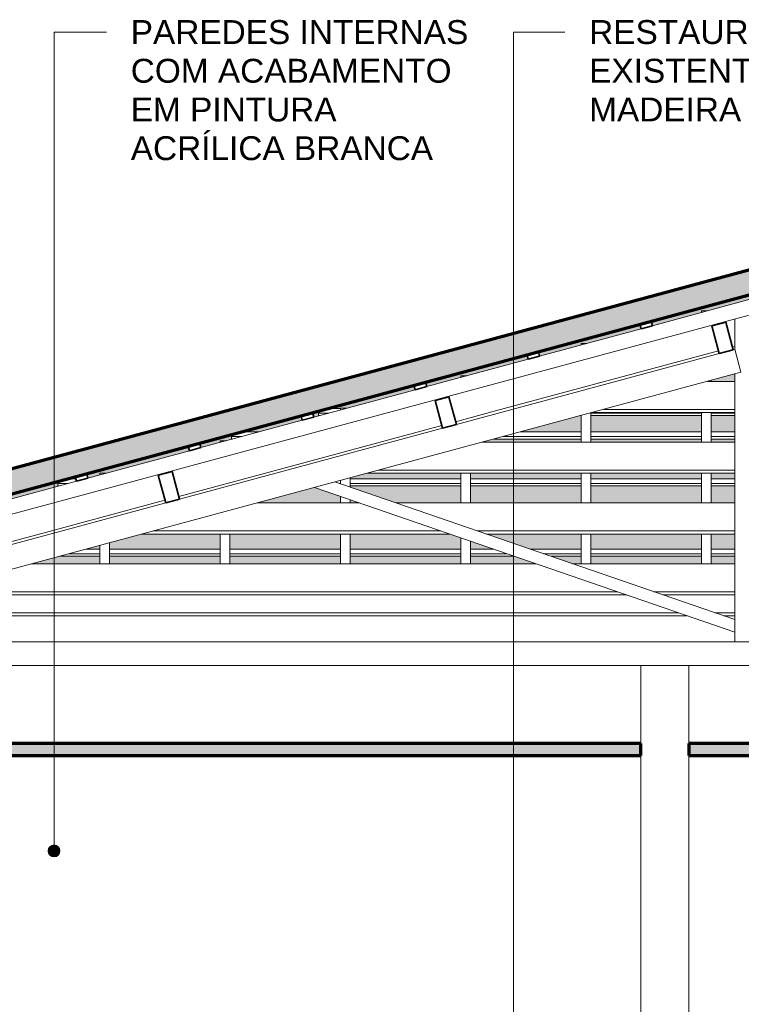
# Model space of a CAD drawing. Header units: millimetres. Extents: x -31894 to 53578, y -2162 to 8674.
# Tile 21 of 31: x 16677 to 19697, y 3630 to 7752. Entities that reach past the tile are written whole.
import ezdxf

# ---------------------------------------------------------------- set-up
doc = ezdxf.new("R2010")
doc.units = ezdxf.units.MM
for name, color, linetype, lineweight in [('A-CLNG', 13, 'Continuous', 25), ('A-CLNG-PATT', 13, 'Continuous', 25), ('A-GENM', 13, 'Continuous', 18), ('A-GLAZ-CWMG', 51, 'Continuous', 18), ('A-ROOF', 132, 'Continuous', 25), ('A-ROOF-PATT', 132, 'Continuous', 25), ('A-WALL', 113, 'Continuous', 18), ('G-ANNO-TEXT', 231, 'Continuous', 9)]:
    doc.layers.add(name, color=color, linetype=linetype, lineweight=lineweight)
doc.styles.add('Arial_3', font='arial.ttf', dxfattribs={"height": 100})

# ---------------------------------------------------------------- blocks, each defined once
blk = doc.blocks.new('Rectangular Mullion - 6x12 cm-3934083-CORTE B - MANTER _ CONSTRUIR')
at = {"layer": 'A-GLAZ-CWMG'}
for p, q in [((-105.4, 5728.7), (322.7, 5728.7)), ((476.3, 5728.7), (1893.8, 5728.7)), ((663.3, 5611.5), (-539.8, 5611.5)), ((1893.8, 5611.5), (816.9, 5611.5)), ((-586.9, 5598.7), (700.2, 5598.7)), ((853.8, 5598.7), (1893.8, 5598.7))]:
    blk.add_line(p, q, dxfattribs=at)
blk = doc.blocks.new('Rectangular Mullion - 6x12 cm-3934084-CORTE B - MANTER _ CONSTRUIR')
at = {"layer": 'A-GLAZ-CWMG'}
for p, q in [((836.9, 5983.2), (1893.8, 5983.2)), ((355.4, 5853.2), (1893.8, 5853.2)), ((1893.8, 5865.9), (402.5, 5865.9))]:
    blk.add_line(p, q, dxfattribs=at)
blk = doc.blocks.new('Rectangular Mullion - 6x12 cm-3934012-CORTE B - MANTER _ CONSTRUIR')
at = {"layer": 'A-GLAZ-CWMG', "lineweight": 35}
for p, q in [((-461, 5860.6), (-519, 5845)), ((-429.8, 5744.8), (-461, 5860.6)), ((-519, 5845), (-487.7, 5729.1)), ((-487.7, 5729.1), (-429.8, 5744.8))]:
    blk.add_line(p, q, dxfattribs=at)
blk = doc.blocks.new('Rectangular Mullion - 2x5 cm-4253628-CORTE B - MANTER _ CONSTRUIR')
at = {"layer": 'A-GLAZ-CWMG'}
for p, q in [((-820.5, 5535.7), (-762.9, 5535.7)), ((-722.9, 5535.7), (-259.4, 5535.7)), ((-219.4, 5535.7), (244.1, 5535.7)), ((284.1, 5535.7), (747.5, 5535.7)), ((787.5, 5535.7), (883.4, 5535.7)), ((1037, 5535.7), (1251, 5535.7)), ((1291, 5535.7), (1754.5, 5535.7)), ((1794.5, 5535.7), (1893.8, 5535.7)), ((-932.2, 5505.5), (-762.9, 5505.5)), ((-762.9, 5516.1), (-892.9, 5516.1)), ((-259.4, 5516.1), (-722.9, 5516.1)), ((-722.9, 5505.5), (-259.4, 5505.5)), ((244.1, 5516.1), (-219.4, 5516.1)), ((-219.4, 5505.5), (244.1, 5505.5)), ((747.5, 5516.1), (284.1, 5516.1)), ((284.1, 5505.5), (747.5, 5505.5)), ((940.2, 5516.1), (787.5, 5516.1)), ((787.5, 5505.5), (970.9, 5505.5)), ((1251, 5516.1), (1093.7, 5516.1)), ((1124.5, 5505.5), (1251, 5505.5)), ((1754.5, 5516.1), (1291, 5516.1)), ((1291, 5505.5), (1754.5, 5505.5)), ((1893.8, 5516.1), (1794.5, 5516.1)), ((1794.5, 5505.5), (1893.8, 5505.5))]:
    blk.add_line(p, q, dxfattribs=at)
blk = doc.blocks.new('Rectangular Mullion - 2x5 cm-4253649-CORTE B - MANTER _ CONSTRUIR')
at = {"layer": 'A-GLAZ-CWMG'}
for p, q in [((-939.3, 5810.6), (-939.3, 5819.5)), ((-900, 5830.1), (-864.1, 5830.1)), ((284.1, 5830.1), (747.5, 5830.1)), ((787.5, 5830.1), (1251, 5830.1)), ((1291, 5830.1), (1754.5, 5830.1)), ((1794.5, 5830.1), (1893.8, 5830.1)), ((-939.3, 5800), (-939.3, 5810.6)), ((-895.7, 5810.6), (-939.3, 5810.6)), ((-939.3, 5800), (-935, 5800)), ((244.1, 5810.6), (238.6, 5810.6)), ((747.5, 5810.6), (284.1, 5810.6)), ((284.1, 5800), (747.5, 5800)), ((1251, 5810.6), (787.5, 5810.6)), ((787.5, 5800), (1251, 5800)), ((1754.5, 5810.6), (1291, 5810.6)), ((1291, 5800), (1754.5, 5800)), ((1893.8, 5810.6), (1794.5, 5810.6)), ((1794.5, 5800), (1893.8, 5800))]:
    blk.add_line(p, q, dxfattribs=at)
blk = doc.blocks.new('Rectangular Mullion - 2x5 cm-4253651-CORTE B - MANTER _ CONSTRUIR')
at = {"layer": 'A-GLAZ-CWMG'}
for p, q in [((-172.9, 6026.4), (-96.3, 6026.4)), ((997.2, 6026.4), (1251, 6026.4)), ((1291, 6026.4), (1754.5, 6026.4)), ((1794.5, 6026.4), (1893.8, 6026.4)), ((-212.2, 6006.9), (-212.2, 6015.8)), ((-212.2, 5996.3), (-212.2, 6006.9)), ((-168.7, 6006.9), (-212.2, 6006.9)), ((-212.2, 5996.3), (-207.9, 5996.3)), ((885.5, 5996.3), (1251, 5996.3)), ((1251, 6006.9), (924.8, 6006.9)), ((1754.5, 6006.9), (1291, 6006.9)), ((1291, 5996.3), (1754.5, 5996.3)), ((1893.8, 6006.9), (1794.5, 6006.9)), ((1794.5, 5996.3), (1893.8, 5996.3))]:
    blk.add_line(p, q, dxfattribs=at)
blk = doc.blocks.new('Rectangular Mullion - 2x5 cm-4253652-CORTE B - MANTER _ CONSTRUIR')
at = {"layer": 'A-GLAZ-CWMG'}
for p, q in [((151.3, 6105), (151.3, 6114)), ((151.3, 6094.4), (151.3, 6105)), ((194.9, 6105), (151.3, 6105)), ((190.6, 6124.6), (244.1, 6124.6)), ((1754.5, 6105), (1291, 6105)), ((1893.8, 6105), (1794.5, 6105)), ((2258, 6105), (2043.8, 6105)), ((2710.3, 6105), (2298, 6105)), ((3839.7, 6124.6), (3889.7, 6124.6)), ((3932.1, 6105), (3885.5, 6105)), ((3932.1, 6114), (3932.1, 6105)), ((3932.1, 6105), (3932.1, 6094.4)), ((151.3, 6094.4), (155.6, 6094.4)), ((1249, 6094.4), (1251, 6094.4)), ((1291, 6094.4), (1754.5, 6094.4)), ((1794.5, 6094.4), (1893.8, 6094.4)), ((2043.8, 6094.4), (2258, 6094.4)), ((2298, 6094.4), (2752.7, 6094.4)), ((3927.9, 6094.4), (3932.1, 6094.4))]:
    blk.add_line(p, q, dxfattribs=at)
blk = doc.blocks.new('Rectangular Mullion - 2x5 cm-3925777-CORTE B - MANTER _ CONSTRUIR')
at = {"layer": 'A-GLAZ-CWMG', "lineweight": 35}
for p, q in [((-818.3, 5852.2), (-866.5, 5839.2)), ((-866.5, 5839.2), (-861.3, 5819.9)), ((-861.3, 5819.9), (-813.1, 5832.9)), ((-813.1, 5832.9), (-818.3, 5852.2))]:
    blk.add_line(p, q, dxfattribs=at)
blk = doc.blocks.new('Rectangular Mullion - 2x5 cm-4253658-CORTE B - MANTER _ CONSTRUIR')
at = {"layer": 'A-GLAZ-CWMG', "lineweight": 35}
for p, q in [((-345.7, 5979.8), (-394, 5966.8)), ((-340.5, 5960.5), (-345.7, 5979.8)), ((-394, 5966.8), (-388.7, 5947.5)), ((-388.7, 5947.5), (-340.5, 5960.5))]:
    blk.add_line(p, q, dxfattribs=at)
blk = doc.blocks.new('Rectangular Mullion - 2x5 cm-3925782-CORTE B - MANTER _ CONSTRUIR')
at = {"layer": 'A-GLAZ-CWMG', "lineweight": 35}
for p, q in [((126.9, 6107.4), (78.6, 6094.4)), ((132.1, 6088.1), (126.9, 6107.4)), ((78.6, 6094.4), (83.8, 6075.1)), ((83.8, 6075.1), (132.1, 6088.1))]:
    blk.add_line(p, q, dxfattribs=at)
blk = doc.blocks.new('Rectangular Mullion - 2x5 cm-4253659-CORTE B - MANTER _ CONSTRUIR')
at = {"layer": 'A-GLAZ-CWMG', "lineweight": 35}
for p, q in [((599.5, 6235), (551.2, 6222)), ((604.7, 6215.7), (599.5, 6235)), ((551.2, 6222), (556.4, 6202.7)), ((556.4, 6202.7), (604.7, 6215.7))]:
    blk.add_line(p, q, dxfattribs=at)
blk = doc.blocks.new('Rectangular Mullion - 2x5 cm-3925787-CORTE B - MANTER _ CONSTRUIR')
at = {"layer": 'A-GLAZ-CWMG', "lineweight": 35}
for p, q in [((1072.1, 6362.6), (1023.8, 6349.6)), ((1023.8, 6349.6), (1029, 6330.3)), ((1077.3, 6343.3), (1072.1, 6362.6)), ((1029, 6330.3), (1077.3, 6343.3))]:
    blk.add_line(p, q, dxfattribs=at)
blk = doc.blocks.new('Rectangular Mullion - 2x5 cm-4253660-CORTE B - MANTER _ CONSTRUIR')
at = {"layer": 'A-GLAZ-CWMG', "lineweight": 35}
for p, q in [((1544.7, 6490.2), (1496.4, 6477.2)), ((1496.4, 6477.2), (1501.6, 6457.8)), ((1549.9, 6470.9), (1544.7, 6490.2)), ((1501.6, 6457.8), (1549.9, 6470.9))]:
    blk.add_line(p, q, dxfattribs=at)
blk = doc.blocks.new('Rectangular Mullion - 6x12 cm-3934085-CORTE B - MANTER _ CONSTRUIR')
at = {"layer": 'A-GLAZ-CWMG'}
for p, q in [((1779.2, 6237.6), (1893.8, 6237.6)), ((2043.8, 6237.6), (2180.1, 6237.6)), ((1297.7, 6107.6), (1893.8, 6107.6)), ((1893.8, 6120.3), (1344.8, 6120.3)), ((2649.2, 6120.3), (2043.8, 6120.3)), ((2043.8, 6107.6), (2700.1, 6107.6))]:
    blk.add_line(p, q, dxfattribs=at)
blk = doc.blocks.new('Rectangular Mullion - 6x12 cm-3934014-CORTE B - MANTER _ CONSTRUIR')
at = {"layer": 'A-GLAZ-CWMG', "lineweight": 35}
for p, q in [((697.5, 6173.4), (639.5, 6157.8)), ((639.5, 6157.8), (670.8, 6041.9)), ((728.8, 6057.6), (697.5, 6173.4)), ((670.8, 6041.9), (728.8, 6057.6))]:
    blk.add_line(p, q, dxfattribs=at)
blk = doc.blocks.new('Rectangular Mullion - 4x6_3-3931016-CORTE B - MANTER _ CONSTRUIR')
at = {"layer": 'A-GLAZ-CWMG'}
for p, q in [((1774.5, 6532.7), (1754.5, 6532.7)), ((1754.5, 6532.7), (1754.5, 6526.2)), ((1778.9, 6532.7), (1774.5, 6532.7)), ((1794.5, 6237.6), (1794.5, 6241.7)), ((1754.5, 5983.2), (1754.5, 6107.6)), ((1794.5, 5983.2), (1794.5, 6107.6)), ((1754.5, 5728.7), (1754.5, 5853.2)), ((1794.5, 5728.7), (1794.5, 5853.2)), ((1754.5, 5474.3), (1754.5, 5598.7)), ((1794.5, 5474.3), (1794.5, 5598.7))]:
    blk.add_line(p, q, dxfattribs=at)
blk = doc.blocks.new('Rectangular Mullion - 4x6_3-3931017-CORTE B - MANTER _ CONSTRUIR')
at = {"layer": 'A-GLAZ-CWMG'}
for p, q in [((1271, 6396.8), (1251, 6396.8)), ((1251, 6396.8), (1251, 6390.2)), ((1275.4, 6396.8), (1271, 6396.8)), ((1291, 5983.2), (1291, 6105.8)), ((1251, 5983.2), (1251, 6095)), ((1251, 5728.7), (1251, 5853.2)), ((1291, 5728.7), (1291, 5853.2)), ((1251, 5474.3), (1251, 5598.7)), ((1291, 5474.3), (1291, 5598.7))]:
    blk.add_line(p, q, dxfattribs=at)
blk = doc.blocks.new('Rectangular Mullion - 4x6_3-3931018-CORTE B - MANTER _ CONSTRUIR')
at = {"layer": 'A-GLAZ-CWMG'}
for p, q in [((767.5, 6260.8), (747.5, 6260.8)), ((747.5, 6260.8), (747.5, 6254.3)), ((771.9, 6260.8), (767.5, 6260.8)), ((747.5, 5728.7), (747.5, 5853.2)), ((787.5, 5728.7), (787.5, 5853.2)), ((747.5, 5474.3), (747.5, 5582.4)), ((787.5, 5474.3), (787.5, 5568.7))]:
    blk.add_line(p, q, dxfattribs=at)
blk = doc.blocks.new('Rectangular Mullion - 4x6_3-3931019-CORTE B - MANTER _ CONSTRUIR')
at = {"layer": 'A-GLAZ-CWMG'}
for p, q in [((264.1, 6124.9), (244.1, 6124.9)), ((244.1, 6124.9), (244.1, 6118.3)), ((268.4, 6124.9), (264.1, 6124.9)), ((244.1, 5808.7), (244.1, 5823.1)), ((284.1, 5794.9), (284.1, 5833.9)), ((244.1, 5728.7), (244.1, 5755.8)), ((284.1, 5728.7), (284.1, 5742)), ((244.1, 5474.3), (244.1, 5598.7)), ((284.1, 5474.3), (284.1, 5598.7))]:
    blk.add_line(p, q, dxfattribs=at)
blk = doc.blocks.new('Rectangular Mullion - 4x6_3-3931020-CORTE B - MANTER _ CONSTRUIR')
at = {"layer": 'A-GLAZ-CWMG'}
for p, q in [((-239.4, 5989), (-259.4, 5989)), ((-259.4, 5989), (-259.4, 5982.4)), ((-235.1, 5989), (-239.4, 5989)), ((-259.4, 5474.3), (-259.4, 5598.7)), ((-219.4, 5474.3), (-219.4, 5598.7))]:
    blk.add_line(p, q, dxfattribs=at)
blk = doc.blocks.new('Rectangular Mullion - 4x6_3-3931021-CORTE B - MANTER _ CONSTRUIR')
at = {"layer": 'A-GLAZ-CWMG'}
for p, q in [((-742.9, 5853), (-762.9, 5853)), ((-762.9, 5853), (-762.9, 5846.4)), ((-738.6, 5853), (-742.9, 5853)), ((-762.9, 5474.3), (-762.9, 5551.2)), ((-722.9, 5474.3), (-722.9, 5562))]:
    blk.add_line(p, q, dxfattribs=at)
blk = doc.blocks.new('Rectangular Mullion - 4x6_3-3931031-CORTE B - MANTER _ CONSTRUIR')
at = {"layer": 'A-GLAZ-CWMG'}
for p, q in [((1549.9, 6470.9), (1974.2, 6585.5)), ((1974.2, 6585.5), (1990.6, 6524.6)), ((-2735.3, 5248.7), (1990.6, 6524.6)), ((1077.3, 6343.3), (1501.6, 6457.9)), ((604.7, 6215.7), (1029, 6330.3)), ((132.1, 6088.1), (556.4, 6202.7)), ((-340.5, 5960.5), (83.8, 6075.1)), ((-813.1, 5832.9), (-388.7, 5947.5)), ((-1285.7, 5705.3), (-861.3, 5819.9)), ((-1758.2, 5577.7), (-1333.9, 5692.3)), ((-2751.7, 5309.5), (-1806.5, 5564.7)), ((-2735.3, 5248.7), (-2751.7, 5309.5))]:
    blk.add_line(p, q, dxfattribs=at)
blk = doc.blocks.new('Rectangular Mullion - 6x12 cm-4082038-CORTE B - MANTER _ CONSTRUIR')
at = {"layer": 'A-GLAZ-CWMG'}
for p, q in [((-1047.8, 5474.3), (1061.6, 5474.3)), ((1215.2, 5474.3), (1893.8, 5474.3)), ((-1529.2, 5344.3), (1439.1, 5344.3)), ((1402.2, 5357), (-1482.1, 5357)), ((1893.8, 5357), (1555.8, 5357)), ((1592.7, 5344.3), (1893.8, 5344.3))]:
    blk.add_line(p, q, dxfattribs=at)
blk = doc.blocks.new('Rectangular Mullion - 6x12 cm-3934023-CORTE B - MANTER _ CONSTRUIR')
at = {"layer": 'A-GLAZ-CWMG', "lineweight": 35}
for p, q in [((1856, 6486.2), (1798.1, 6470.6)), ((1887.3, 6370.4), (1856, 6486.2)), ((1798.1, 6470.6), (1829.3, 6354.7)), ((1829.3, 6354.7), (1887.3, 6370.4))]:
    blk.add_line(p, q, dxfattribs=at)
blk = doc.blocks.new('Rectangular Mullion - 6x12 cm 2-3934092-CORTE B - MANTER _ CONSTRUIR')
at = {"layer": 'A-GLAZ-CWMG'}
blk.add_line((1826.3, 6365.9), (893.2, 6114), dxfattribs=at)
blk = doc.blocks.new('Rectangular Mullion - 6x12 cm 2-3934093-CORTE B - MANTER _ CONSTRUIR')
at = {"layer": 'A-GLAZ-CWMG'}
for p, q in [((893.2, 6114), (725.7, 6068.7)), ((667.8, 6053.1), (-49.1, 5859.5))]:
    blk.add_line(p, q, dxfattribs=at)
blk = doc.blocks.new('Rectangular Mullion - 6x12 cm 2-V16-CORTE B - MANTER _ CONSTRUIR')
at = {"layer": 'A-GLAZ-CWMG'}
for p, q in [((-49.1, 5859.5), (-432.8, 5755.9)), ((-490.7, 5740.3), (-991.4, 5605.1))]:
    blk.add_line(p, q, dxfattribs=at)
blk = doc.blocks.new('Rectangular Mullion - 6x12 cm 2-4082034-CORTE B - MANTER _ CONSTRUIR')
at = {"layer": 'A-GLAZ-CWMG'}
for p, q in [((-991.4, 5605.1), (-1591.3, 5443.1)), ((-1649.2, 5427.5), (-1933.7, 5350.7))]:
    blk.add_line(p, q, dxfattribs=at)
blk = doc.blocks.new('Rectangular Mullion - 6x12 cm 2-3934095-CORTE B - MANTER _ CONSTRUIR')
at = {"layer": 'A-GLAZ-CWMG'}
for p, q in [((1969, 6506.3), (1969, 6518.8)), ((1893.8, 6384.1), (1884.2, 6381.5))]:
    blk.add_line(p, q, dxfattribs=at)
blk = doc.blocks.new('tesoura - tesoura-4026580-CORTE B - MANTER _ CONSTRUIR')
at = {"layer": 'A-GENM'}
for p, q in [((1893.8, 6498.5), (1893.8, 6372.1)), ((1829.3, 6354.7), (728.8, 6057.6)), ((1893.8, 6372.1), (1887.3, 6370.4)), ((1919.8, 6275.6), (1893.8, 6372.1)), ((-2257.2, 5147.8), (1919.8, 6275.6)), ((1893.8, 6268.5), (1893.8, 5147.8)), ((670.8, 6041.9), (-429.8, 5744.8)), ((1893.8, 5240.7), (220.6, 5816.8)), ((134.5, 5793.5), (1893.8, 5187.8)), ((-487.7, 5729.1), (-1588.3, 5432)), ((1893.8, 5187.8), (1893.8, 5240.7)), ((6421.1, 5147.8), (-2257.2, 5147.8)), ((1893.8, 5147.8), (2043.8, 5147.8))]:
    blk.add_line(p, q, dxfattribs=at)
blk = doc.blocks.new('Rectangular Mullion - 6x12 cm-4082041-CORTE B - MANTER _ CONSTRUIR')
at = {"layer": 'A-GLAZ-CWMG'}
for p, q in [((-1853.7, 5256.7), (1693.6, 5256.7)), ((1656.6, 5269.4), (-1806.6, 5269.4)), ((1893.8, 5269.4), (1810.2, 5269.4)), ((1847.1, 5256.7), (1893.8, 5256.7))]:
    blk.add_line(p, q, dxfattribs=at)

msp = doc.modelspace()

# ---------------------------------------------------------------- hatches: boundary and pattern name
at = {"layer": 'A-CLNG-PATT', "lineweight": 18}
for points in [[(16886.061, 4671.934), (19276.361, 4671.934), (19276.361, 4721.934), (14776.361, 4721.934), (14776.361, 4671.934), (16308.031, 4671.934)], [(21510.304, 4671.934), (24196.361, 4671.934), (24196.361, 4721.934), (19476.361, 4721.934), (19476.361, 4671.934), (20932.274, 4671.934)]]:
    msp.add_hatch(color=171, dxfattribs=at).paths.add_polyline_path(points, flags=0)
at = {"layer": 'A-ROOF-PATT', "lineweight": 18}
h = msp.add_hatch(color=171, dxfattribs=at)
h.paths.add_polyline_path([(36894.82, 5328.7), (36899.165, 5328.7), (36921.361, 5425.206), (33736.385, 6157.751), (30247.387, 5425.061), (30267.609, 5328.765), (30275.41, 5328.765), (33735.409, 6055.365), (36836.743, 5342.058)], flags=0)
h.paths.add_polyline_path([(24848.211, 5328.765), (24851.262, 5328.765), (24875.336, 5425.061), (19743.272, 6708.077), (14991.361, 5425.061), (15017.361, 5328.765), (15018.341, 5328.765), (19744.24, 6604.758), (24833.979, 5332.323)], flags=0)
at = {"layer": 'A-ROOF-PATT'}
h = msp.add_hatch(color=9, dxfattribs=at)
h.paths.add_polyline_path([(15476.926, 5431.887), (15749.665, 5505.526), (15745.402, 5505.526), (15745.402, 5525.072), (15400.273, 5431.887), (15440.985, 5431.887)], flags=0)
h.paths.add_polyline_path([(24183.637, 5474.313), (24266.019, 5474.313), (24141.166, 5505.526), (24058.783, 5505.526)], flags=0)
h.paths.add_polyline_path([(30968.495, 5474.313), (31065.716, 5474.313), (31107.734, 5483.137), (31103.628, 5502.691)], flags=0)
h.paths.add_polyline_path([(31382.086, 5474.313), (31530.721, 5505.526), (31520.895, 5505.526), (31372.259, 5474.313)], flags=0)
h.paths.add_polyline_path([(32452.555, 5474.313), (32620.608, 5474.313), (32620.608, 5505.526), (32601.191, 5505.526), (32476.837, 5479.412)], flags=0)
h.paths.add_polyline_path([(36261.721, 5474.313), (36126.011, 5505.526), (36036.239, 5505.526), (36171.95, 5474.313)], flags=0)
h.paths.add_polyline_path([(32660.608, 5474.313), (32829.903, 5474.313), (32739.253, 5505.526), (32660.608, 5505.526)], flags=0)
h.paths.add_polyline_path([(32983.481, 5474.313), (33124.101, 5474.313), (33124.101, 5505.526), (32892.83, 5505.526)], flags=0)
h.paths.add_polyline_path([(23439.27, 5474.313), (23464.662, 5474.313), (23412.747, 5487.291), (23410.166, 5476.967), (23420.783, 5474.313)], flags=0)
h.paths.add_polyline_path([(23008.472, 5474.313), (22883.618, 5505.526), (22590.741, 5505.526), (22590.741, 5474.313), (22978.235, 5474.313)], flags=0)
h.paths.add_polyline_path([(16863.065, 5474.313), (17012.314, 5474.313), (17012.314, 5505.526), (16843.093, 5505.526), (16727.487, 5474.313), (16831.006, 5474.313)], flags=0)
h.paths.add_polyline_path([(17052.314, 5474.313), (17515.808, 5474.313), (17515.808, 5505.526), (17052.314, 5505.526), (17052.314, 5497.715)], flags=0)
h.paths.add_polyline_path([(33164.101, 5474.313), (33627.594, 5474.313), (33627.594, 5505.526), (33164.101, 5505.526)], flags=0)
h.paths.add_polyline_path([(22550.741, 5474.313), (22550.741, 5505.526), (22087.248, 5505.526), (22087.248, 5474.313), (22088.335, 5474.313)], flags=0)
h.paths.add_polyline_path([(22047.248, 5474.313), (22047.248, 5505.526), (21583.754, 5505.526), (21583.754, 5474.313)], flags=0)
h.paths.add_polyline_path([(21543.754, 5474.313), (21543.754, 5505.526), (21080.261, 5505.526), (21080.261, 5474.313), (21510.304, 5474.313)], flags=0)
h.paths.add_polyline_path([(21040.261, 5474.313), (21040.261, 5505.526), (20741.818, 5505.526), (20651.167, 5474.313), (20932.274, 5474.313)], flags=0)
h.paths.add_polyline_path([(17555.808, 5474.313), (18019.301, 5474.313), (18019.301, 5505.526), (17555.808, 5505.526)], flags=0)
h.paths.add_polyline_path([(33812.065, 5474.313), (34131.088, 5474.313), (34131.088, 5505.526), (33812.065, 5505.526)], flags=0)
h.paths.add_polyline_path([(20497.59, 5474.313), (20536.768, 5487.803), (20536.768, 5505.526), (20073.274, 5505.526), (20073.274, 5474.313), (20354.244, 5474.313)], flags=0)
h.paths.add_polyline_path([(18522.794, 5474.313), (18522.794, 5505.526), (18059.301, 5505.526), (18059.301, 5474.313)], flags=0)
h.paths.add_polyline_path([(34171.088, 5474.313), (34490.649, 5474.313), (34581.3, 5505.526), (34171.088, 5505.526)], flags=0)
h.paths.add_polyline_path([(18562.794, 5474.313), (18836.843, 5474.313), (18746.193, 5505.526), (18562.794, 5505.526)], flags=0)
h.paths.add_polyline_path([(34746.808, 5474.313), (34900.38, 5474.313), (34764.67, 5505.526), (34734.878, 5505.526), (34644.227, 5474.313)], flags=0)
h.paths.add_polyline_path([(20033.274, 5474.313), (20033.274, 5505.526), (19819.005, 5505.526), (19819.005, 5474.313)], flags=0)
h.paths.add_polyline_path([(35346.515, 5474.313), (35390.049, 5474.313), (35254.339, 5505.526), (35210.804, 5505.526)], flags=0)
h.paths.add_polyline_path([(19669.005, 5474.313), (19669.005, 5505.526), (19569.781, 5505.526), (19569.781, 5474.313)], flags=0)
h.paths.add_polyline_path([(18990.421, 5474.313), (19026.288, 5474.313), (19026.288, 5505.526), (18899.771, 5505.526)], flags=0)
h.paths.add_polyline_path([(19529.781, 5474.313), (19529.781, 5505.526), (19066.288, 5505.526), (19066.288, 5474.313), (19198.183, 5474.313)], flags=0)
h.paths.add_polyline_path([(23351.957, 5491.519), (23354.538, 5501.844), (23339.808, 5505.526), (23295.929, 5505.526)], flags=0)
h.paths.add_polyline_path([(31156.667, 5493.412), (31214.351, 5505.526), (31154.123, 5505.526)], flags=0)
h.paths.add_polyline_path([(20576.768, 5501.576), (20588.24, 5505.526), (20576.768, 5505.526)], flags=0)
h.paths.add_polyline_path([(33124.101, 5535.672), (33124.101, 5598.743), (33045.082, 5598.743), (32782.346, 5543.569), (32805.279, 5535.672), (33070.913, 5535.672)], flags=0)
h.paths.add_polyline_path([(23219.223, 5535.672), (22966.939, 5598.743), (22923.06, 5598.743), (23175.344, 5535.672)], flags=0)
h.paths.add_polyline_path([(22550.741, 5535.672), (22550.741, 5588.746), (22510.75, 5598.743), (22087.248, 5598.743), (22087.248, 5535.672), (22088.335, 5535.672)], flags=0)
h.paths.add_polyline_path([(35961.065, 5535.672), (35976.571, 5535.672), (35977.462, 5539.547), (35720.719, 5598.743), (35676.361, 5598.743), (35676.361, 5588.298), (35905.168, 5535.672)], flags=0)
h.paths.add_polyline_path([(22047.248, 5535.672), (22047.248, 5598.743), (21583.754, 5598.743), (21583.754, 5535.672)], flags=0)
h.paths.add_polyline_path([(21543.754, 5535.672), (21543.754, 5598.743), (21080.261, 5598.743), (21080.261, 5535.672), (21510.304, 5535.672)], flags=0)
h.paths.add_polyline_path([(16954.746, 5535.672), (17012.314, 5535.672), (17012.314, 5551.216)], flags=0)
h.paths.add_polyline_path([(17359.265, 5535.672), (17515.808, 5535.672), (17515.808, 5598.743), (17188.341, 5598.743), (17052.314, 5562.016), (17052.314, 5535.672)], flags=0)
h.paths.add_polyline_path([(22763.033, 5535.672), (22590.741, 5578.746), (22590.741, 5535.672), (22666.365, 5535.672)], flags=0)
h.paths.add_polyline_path([(15861.318, 5535.672), (15968.729, 5564.673), (15963.521, 5583.963), (15784.665, 5535.672), (15841.507, 5535.672)], flags=0)
h.paths.add_polyline_path([(21040.261, 5535.672), (21040.261, 5598.743), (21012.54, 5598.743), (20829.369, 5535.672), (20932.274, 5535.672)], flags=0)
h.paths.add_polyline_path([(20654.291, 5535.672), (20675.791, 5535.672), (20858.962, 5598.743), (20576.768, 5598.743), (20576.768, 5535.672)], flags=0)
h.paths.add_polyline_path([(20536.768, 5535.672), (20536.768, 5598.743), (20073.274, 5598.743), (20073.274, 5535.672), (20354.244, 5535.672)], flags=0)
h.paths.add_polyline_path([(33164.101, 5535.672), (33627.594, 5535.672), (33627.594, 5598.743), (33164.101, 5598.743), (33164.101, 5543.569)], flags=0)
h.paths.add_polyline_path([(33812.065, 5535.672), (34131.088, 5535.672), (34131.088, 5598.743), (33812.065, 5598.743), (33812.065, 5595.92)], flags=0)
h.paths.add_polyline_path([(17555.808, 5535.672), (18019.301, 5535.672), (18019.301, 5598.743), (17555.808, 5598.743), (17555.808, 5559.977)], flags=0)
h.paths.add_polyline_path([(34171.088, 5535.672), (34633.599, 5535.672), (34359.378, 5598.743), (34171.088, 5598.743), (34171.088, 5595.92)], flags=0)
h.paths.add_polyline_path([(20033.274, 5535.672), (20033.274, 5598.743), (19819.005, 5598.743), (19819.005, 5535.672)], flags=0)
h.paths.add_polyline_path([(18522.794, 5535.672), (18522.794, 5582.448), (18475.471, 5598.743), (18059.301, 5598.743), (18059.301, 5535.672)], flags=0)
h.paths.add_polyline_path([(31664.449, 5535.672), (31674.275, 5535.672), (31974.612, 5598.743), (31964.786, 5598.743), (31914.852, 5588.257)], flags=0)
h.paths.add_polyline_path([(18562.794, 5535.672), (18658.642, 5535.672), (18562.794, 5568.675)], flags=0)
h.paths.add_polyline_path([(19669.005, 5535.672), (19669.005, 5598.743), (19569.781, 5598.743), (19569.781, 5535.672)], flags=0)
h.paths.add_polyline_path([(24020.581, 5535.672), (23959.904, 5550.842), (23956.111, 5535.672), (23995.929, 5535.672)], flags=0)
h.paths.add_polyline_path([(31336.822, 5535.672), (31357.905, 5535.672), (31546.309, 5575.237), (31542.203, 5594.791), (31260.684, 5535.672), (31277.791, 5535.672)], flags=0)
h.paths.add_polyline_path([(19529.781, 5535.672), (19529.781, 5598.743), (19066.288, 5598.743), (19066.288, 5535.672), (19198.183, 5535.672)], flags=0)
h.paths.add_polyline_path([(35123.268, 5535.672), (35055.693, 5551.215), (35053.506, 5541.705), (35080.404, 5535.672)], flags=0)
h.paths.add_polyline_path([(18812.219, 5535.672), (19026.288, 5535.672), (19026.288, 5598.743), (18629.048, 5598.743)], flags=0)
h.paths.add_polyline_path([(23906.551, 5543.584), (23911.397, 5562.968), (23768.297, 5598.743), (23685.914, 5598.743), (23906.546, 5543.586)], flags=0)
h.paths.add_polyline_path([(34995.033, 5555.154), (34997.22, 5564.664), (34849.047, 5598.743), (34805.512, 5598.743), (34905.44, 5575.76)], flags=0)
h.paths.add_polyline_path([(16017.001, 5577.707), (16441.319, 5692.273), (16436.111, 5711.563), (16011.792, 5596.997)], flags=0)
h.paths.add_polyline_path([(31595.242, 5585.513), (31658.242, 5598.743), (31592.464, 5598.743)], flags=0)
h.paths.add_polyline_path([(16489.59, 5705.306), (16840.257, 5799.986), (16835.994, 5799.986), (16835.994, 5819.531), (16484.382, 5724.596), (16484.982, 5722.376)], flags=0)
h.paths.add_polyline_path([(19569.781, 5728.736), (19669.005, 5728.736), (19669.005, 5799.986), (19569.781, 5799.986), (19569.781, 5750.301)], flags=0)
h.paths.add_polyline_path([(19529.781, 5728.736), (19529.781, 5799.986), (19066.288, 5799.986), (19066.288, 5728.736), (19198.183, 5728.736)], flags=0)
h.paths.add_polyline_path([(18059.301, 5728.736), (18097.943, 5728.736), (18059.301, 5742.042)], flags=0)
h.paths.add_polyline_path([(34283.86, 5728.736), (34171.088, 5754.674), (34171.088, 5744.661), (34240.325, 5728.736)], flags=0)
h.paths.add_polyline_path([(18019.301, 5728.736), (18019.301, 5755.815), (17909.771, 5793.529), (17669.797, 5728.736), (17909.771, 5728.736)], flags=0)
h.paths.add_polyline_path([(19819.005, 5728.736), (20033.274, 5728.736), (20033.274, 5799.986), (19819.005, 5799.986), (19819.005, 5750.301)], flags=0)
h.paths.add_polyline_path([(32180.036, 5728.736), (32277.257, 5728.736), (32423.46, 5759.439), (32419.353, 5778.993), (32282.724, 5750.301)], flags=0)
h.paths.add_polyline_path([(23244.396, 5728.736), (23248.325, 5728.736), (23023.09, 5785.045), (23018.318, 5765.642), (23165.942, 5728.736)], flags=0)
h.paths.add_polyline_path([(20073.274, 5728.736), (20536.768, 5728.736), (20536.768, 5799.986), (20073.274, 5799.986), (20073.274, 5750.301)], flags=0)
h.paths.add_polyline_path([(18251.521, 5728.736), (18522.794, 5728.736), (18522.794, 5799.986), (18059.301, 5799.986), (18059.301, 5794.923), (18188.893, 5750.301)], flags=0)
h.paths.add_polyline_path([(20576.768, 5728.736), (21040.261, 5728.736), (21040.261, 5799.986), (20576.768, 5799.986), (20576.768, 5750.301)], flags=0)
h.paths.add_polyline_path([(21510.304, 5728.736), (21543.754, 5728.736), (21543.754, 5781.655), (21390.067, 5728.736)], flags=0)
h.paths.add_polyline_path([(21583.754, 5728.736), (21990.778, 5728.736), (21705.779, 5799.986), (21596.991, 5799.986), (21583.754, 5795.428), (21583.754, 5750.301)], flags=0)
h.paths.add_polyline_path([(18562.794, 5728.736), (19026.288, 5728.736), (19026.288, 5799.986), (18562.794, 5799.986), (18562.794, 5739.258)], flags=0)
h.paths.add_polyline_path([(35155.532, 5728.736), (34845.751, 5799.986), (34755.979, 5799.986), (35056.539, 5730.857), (35061.142, 5750.301), (35109.746, 5739.122), (35107.357, 5728.736), (35109.746, 5728.736)], flags=0)
h.paths.add_polyline_path([(21080.261, 5728.736), (21236.49, 5728.736), (21443.414, 5799.986), (21080.261, 5799.986), (21080.261, 5750.301)], flags=0)
h.paths.add_polyline_path([(32593.627, 5728.736), (32620.608, 5734.402), (32620.608, 5736.466), (32583.801, 5728.736)], flags=0)
h.paths.add_polyline_path([(22403.088, 5728.736), (22446.967, 5728.736), (22248.576, 5778.334), (22245.995, 5768.01), (22316.831, 5750.301)], flags=0)
h.paths.add_polyline_path([(32660.608, 5742.802), (32932.911, 5799.986), (32923.085, 5799.986), (32660.608, 5744.866)], flags=0)
h.paths.add_polyline_path([(34131.088, 5753.861), (34131.088, 5763.874), (33974.079, 5799.986), (33930.544, 5799.986)], flags=0)
h.paths.add_polyline_path([(32472.392, 5769.715), (32616.541, 5799.986), (32519.32, 5799.986), (32468.286, 5789.269)], flags=0)
h.paths.add_polyline_path([(22969.736, 5777.788), (22974.582, 5797.172), (22963.326, 5799.986), (22880.944, 5799.986), (22969.732, 5777.789)], flags=0)
h.paths.add_polyline_path([(22187.786, 5782.562), (22190.367, 5792.886), (22161.969, 5799.986), (22118.09, 5799.986)], flags=0)
h.paths.add_polyline_path([(21997.504, 5830.132), (22041.383, 5830.132), (21949.245, 5853.167), (21905.366, 5853.167), (21960.54, 5839.373)], flags=0)
h.paths.add_polyline_path([(19819.005, 5830.132), (20033.274, 5830.132), (20033.274, 5853.167), (19819.005, 5853.167), (19819.005, 5839.842)], flags=0)
h.paths.add_polyline_path([(20073.274, 5830.132), (20536.768, 5830.132), (20536.768, 5853.167), (20073.274, 5853.167)], flags=0)
h.paths.add_polyline_path([(21530.965, 5830.132), (21543.754, 5834.536), (21543.754, 5840.492), (21493.055, 5853.167), (21080.261, 5853.167), (21080.261, 5830.132)], flags=0)
h.paths.add_polyline_path([(22760.358, 5830.132), (22842.741, 5830.132), (22750.602, 5853.167), (22668.22, 5853.167)], flags=0)
h.paths.add_polyline_path([(21040.261, 5830.132), (21040.261, 5853.167), (20576.768, 5853.167), (20576.768, 5830.132), (20932.274, 5830.132)], flags=0)
h.paths.add_polyline_path([(32760.095, 5830.132), (32862.035, 5851.54), (32861.693, 5853.167), (32772.563, 5853.167), (32662.874, 5830.132)], flags=0)
h.paths.add_polyline_path([(33812.065, 5830.132), (33826.947, 5830.132), (33827.754, 5833.641), (33812.065, 5837.249)], flags=0)
h.paths.add_polyline_path([(34714.68, 5830.132), (34651.523, 5844.513), (34648.216, 5830.132), (34651.523, 5830.132)], flags=0)
h.paths.add_polyline_path([(18522.794, 5830.132), (18522.794, 5853.167), (18130.651, 5853.167), (18059.301, 5833.902), (18059.301, 5830.132)], flags=0)
h.paths.add_polyline_path([(18562.794, 5830.132), (19026.288, 5830.132), (19026.288, 5853.167), (18562.794, 5853.167), (18562.794, 5851.671)], flags=0)
h.paths.add_polyline_path([(16875.257, 5830.132), (16911.139, 5830.132), (16908.701, 5839.162)], flags=0)
h.paths.add_polyline_path([(19413.459, 5830.132), (19529.781, 5830.132), (19529.781, 5853.167), (19066.288, 5853.167), (19066.288, 5830.132)], flags=0)
h.paths.add_polyline_path([(19569.781, 5830.132), (19669.005, 5830.132), (19669.005, 5853.167), (19569.781, 5853.167), (19569.781, 5846.832)], flags=0)
h.paths.add_polyline_path([(33076.465, 5830.132), (33124.101, 5840.136), (33124.101, 5842.2), (33066.638, 5830.132)], flags=0)
h.paths.add_polyline_path([(16962.18, 5832.905), (17012.314, 5846.441), (17012.314, 5853.012), (17036.651, 5853.012), (17386.499, 5947.471), (17381.29, 5966.761), (16956.972, 5852.195)], flags=0)
h.paths.add_polyline_path([(34598.317, 5836.248), (34602.208, 5853.167), (34524.757, 5853.167), (34598.313, 5836.249)], flags=0)
h.paths.add_polyline_path([(33164.101, 5848.536), (33186.153, 5853.167), (33176.327, 5853.167), (33164.101, 5850.6)], flags=0)
h.paths.add_polyline_path([(17434.77, 5960.505), (17515.808, 5982.385), (17515.808, 5988.956), (17540.144, 5988.956), (17567.319, 5996.293), (17563.056, 5996.293), (17563.056, 6015.838), (17429.562, 5979.795), (17430.371, 5976.799)], flags=0)
h.paths.add_polyline_path([(18715.626, 5983.16), (19026.288, 5983.16), (19026.288, 5996.293), (18660.746, 5996.293), (18612.107, 5983.16), (18668.436, 5983.16)], flags=0)
h.paths.add_polyline_path([(19610.746, 5983.16), (19669.005, 5983.16), (19669.005, 5996.293), (19569.781, 5996.293), (19569.781, 5983.16)], flags=0)
h.paths.add_polyline_path([(33391.577, 5983.16), (33488.798, 5983.16), (33551.334, 5996.293), (33454.113, 5996.293)], flags=0)
h.paths.add_polyline_path([(19819.005, 5983.16), (20033.274, 5983.16), (20033.274, 5996.293), (19819.005, 5996.293)], flags=0)
h.paths.add_polyline_path([(19529.781, 5983.16), (19529.781, 5996.293), (19066.288, 5996.293), (19066.288, 5983.16)], flags=0)
h.paths.add_polyline_path([(20845.93, 5983.16), (20973.083, 5983.16), (20920.553, 5996.293), (20576.768, 5996.293), (20576.768, 5983.16)], flags=0)
h.paths.add_polyline_path([(22148.248, 5983.16), (22230.63, 5983.16), (22178.1, 5996.293), (22095.717, 5996.293)], flags=0)
h.paths.add_polyline_path([(20073.274, 5983.16), (20536.768, 5983.16), (20536.768, 5996.293), (20073.274, 5996.293)], flags=0)
h.paths.add_polyline_path([(34049.342, 5983.16), (33992.244, 5996.293), (33902.472, 5996.293), (33959.57, 5983.16)], flags=0)
h.paths.add_polyline_path([(33627.594, 6026.439), (33627.594, 6032.724), (33597.667, 6026.439), (33609.159, 6026.439)], flags=0)
h.paths.add_polyline_path([(33694.888, 6026.439), (33735.409, 6034.717), (33771.401, 6026.439), (33861.173, 6026.439), (33734.268, 6055.125), (33667.594, 6041.124), (33667.594, 6026.439)], flags=0)
h.paths.add_polyline_path([(17602.319, 6026.439), (17678.972, 6026.439), (17859.089, 6075.071), (17853.88, 6094.361), (17726.126, 6059.867)], flags=0)
h.paths.add_polyline_path([(22036.534, 6026.439), (22037.768, 6031.376), (21707.306, 6113.951), (21707.306, 6094.446), (21703.104, 6094.446), (21975.132, 6026.439), (22032.917, 6026.439)], flags=0)
h.paths.add_polyline_path([(20536.768, 6026.439), (20536.768, 6092.239), (20527.94, 6094.446), (20073.274, 6094.446), (20073.274, 6026.439)], flags=0)
h.paths.add_polyline_path([(19888.413, 6026.439), (20033.274, 6026.439), (20033.274, 6094.446), (19819.005, 6094.446), (19819.005, 6026.439), (19842.654, 6026.439)], flags=0)
h.paths.add_polyline_path([(20576.768, 6026.439), (20799.968, 6026.439), (20576.768, 6082.239)], flags=0)
h.paths.add_polyline_path([(19657.936, 6026.439), (19669.005, 6026.439), (19669.005, 6094.446), (19569.781, 6094.446), (19569.781, 6026.439), (19610.746, 6026.439)], flags=0)
h.paths.add_polyline_path([(19026.288, 6026.439), (19026.288, 6094.446), (19024.277, 6094.446), (18772.399, 6026.439)], flags=0)
h.paths.add_polyline_path([(19066.288, 6026.439), (19529.781, 6026.439), (19529.781, 6094.446), (19066.288, 6094.446)], flags=0)
h.paths.add_polyline_path([(17907.36, 6088.104), (17930.849, 6094.446), (17926.586, 6094.446), (17926.438, 6113.951), (17902.152, 6107.394), (17905.648, 6094.446)], flags=0)
h.paths.add_polyline_path([(18019.301, 6124.592), (18019.301, 6124.899), (18043.638, 6124.899), (18331.679, 6202.67), (18326.47, 6221.96), (17965.849, 6124.592)], flags=0)
h.paths.add_polyline_path([(21664.902, 6124.592), (21617.868, 6136.351), (21614.929, 6124.592), (21617.868, 6124.592)], flags=0)
h.paths.add_polyline_path([(21563.754, 6130.354), (21564.83, 6130.354), (21569.361, 6148.477), (21149.461, 6253.452), (21144.69, 6234.049), (21559.473, 6130.354)], flags=0)
h.paths.add_polyline_path([(18379.95, 6215.703), (18522.794, 6254.271), (18522.794, 6260.842), (18547.131, 6260.842), (18804.268, 6330.269), (18799.06, 6349.559), (18374.742, 6234.993), (18375.76, 6231.223)], flags=0)
h.paths.add_polyline_path([(19842.654, 6237.584), (19955.389, 6237.584), (19819.005, 6271.679), (19819.005, 6237.584)], flags=0)
h.paths.add_polyline_path([(19657.936, 6237.584), (19669.005, 6237.584), (19669.005, 6268.523), (19569.781, 6241.732), (19569.781, 6237.584), (19610.746, 6237.584)], flags=0)
h.paths.add_polyline_path([(21096.108, 6246.195), (21100.954, 6265.579), (20681.054, 6370.554), (20676.283, 6351.151), (21055.98, 6256.227), (21080.261, 6256.227), (21080.261, 6250.157), (21096.103, 6246.196)], flags=0)
h.paths.add_polyline_path([(18852.54, 6343.302), (19026.288, 6390.214), (19026.288, 6396.785), (19050.624, 6396.785), (19276.858, 6457.868), (19271.65, 6477.158), (18847.332, 6362.592), (18851.594, 6346.804)], flags=0)
h.paths.add_polyline_path([(20627.701, 6363.297), (20632.547, 6382.681), (20212.647, 6487.656), (20207.876, 6468.253), (20552.487, 6382.1), (20576.768, 6382.1), (20576.768, 6376.03), (20627.696, 6363.298)], flags=0)
h.paths.add_polyline_path([(19325.13, 6470.902), (19529.781, 6526.157), (19529.781, 6532.728), (19554.118, 6532.728), (19738.686, 6582.562), (19739.389, 6585.375), (19744.433, 6584.114), (19749.479, 6585.375), (19750.209, 6582.67), (20048.993, 6507.974), (20073.274, 6507.974), (20073.274, 6501.903), (20159.294, 6480.399), (20164.14, 6499.783), (19743.272, 6604.496), (19319.921, 6490.192), (19321.938, 6482.722)], flags=0)
at = {"layer": 'G-ANNO-TEXT'}
h = msp.add_hatch(color=250, dxfattribs=at)
edge = h.paths.add_edge_path(flags=0)
edge.add_arc((16820.145, 4271.933), 25, 0, 360)

# ---------------------------------------------------------------- linework, layer by layer
at = {"layer": 'A-CLNG', "color": 7, "lineweight": 70}
for p, q in [((19276.361, 4721.934), (14776.361, 4721.934)), ((19276.361, 4671.934), (19276.361, 4721.934)), ((24196.361, 4721.934), (19476.361, 4721.934)), ((19476.361, 4721.934), (19476.361, 4671.934)), ((14776.361, 4671.934), (19276.361, 4671.934)), ((19476.361, 4671.934), (24196.361, 4671.934))]:
    msp.add_line(p, q, dxfattribs=at)
at = {"layer": 'A-ROOF', "color": 7, "lineweight": 70}
for p, q in [((19743.272, 6708.077), (14991.361, 5425.061)), ((15018.341, 5328.765), (19744.24, 6604.758))]:
    msp.add_line(p, q, dxfattribs=at)
at = {"layer": 'A-WALL'}
for p, q in [((24196.361, 5048.7), (14776.361, 5048.7)), ((19276.361, 4721.934), (19276.361, 5048.7)), ((19476.361, 5048.7), (19476.361, 4721.934)), ((19276.361, 1030), (19276.361, 4671.934)), ((19476.361, 4671.934), (19476.361, 1030))]:
    msp.add_line(p, q, dxfattribs=at)
at = {"layer": 'G-ANNO-TEXT', "color": 250}
for p, q in [((16820.145, 7700.062), (17039.695, 7700.062)), ((16820.145, 4271.933), (16820.145, 7700.062)), ((18743.102, 7700.062), (18958.184, 7700.062)), ((18743.102, 1005.551), (18743.102, 7700.062))]:
    msp.add_line(p, q, dxfattribs=at)
msp.add_circle((16820.145, 4271.933), 25, dxfattribs=at)

# ---------------------------------------------------------------- block references
at = {"layer": 'A-GENM'}
msp.add_blockref('tesoura - tesoura-4026580-CORTE B - MANTER _ CONSTRUIR', (17775.246, 0), dxfattribs=at)
at = {"layer": 'A-GLAZ-CWMG'}
for name in ['Rectangular Mullion - 4x6_3-3931031-CORTE B - MANTER _ CONSTRUIR', 'Rectangular Mullion - 4x6_3-3931016-CORTE B - MANTER _ CONSTRUIR', 'Rectangular Mullion - 6x12 cm 2-3934095-CORTE B - MANTER _ CONSTRUIR', 'Rectangular Mullion - 2x5 cm-4253660-CORTE B - MANTER _ CONSTRUIR', 'Rectangular Mullion - 6x12 cm-3934023-CORTE B - MANTER _ CONSTRUIR', 'Rectangular Mullion - 4x6_3-3931017-CORTE B - MANTER _ CONSTRUIR', 'Rectangular Mullion - 6x12 cm 2-3934092-CORTE B - MANTER _ CONSTRUIR', 'Rectangular Mullion - 2x5 cm-3925787-CORTE B - MANTER _ CONSTRUIR', 'Rectangular Mullion - 2x5 cm-4253659-CORTE B - MANTER _ CONSTRUIR', 'Rectangular Mullion - 4x6_3-3931018-CORTE B - MANTER _ CONSTRUIR', 'Rectangular Mullion - 6x12 cm-3934085-CORTE B - MANTER _ CONSTRUIR', 'Rectangular Mullion - 6x12 cm-3934014-CORTE B - MANTER _ CONSTRUIR', 'Rectangular Mullion - 6x12 cm 2-3934093-CORTE B - MANTER _ CONSTRUIR', 'Rectangular Mullion - 2x5 cm-3925782-CORTE B - MANTER _ CONSTRUIR', 'Rectangular Mullion - 2x5 cm-4253652-CORTE B - MANTER _ CONSTRUIR', 'Rectangular Mullion - 4x6_3-3931019-CORTE B - MANTER _ CONSTRUIR', 'Rectangular Mullion - 2x5 cm-4253651-CORTE B - MANTER _ CONSTRUIR', 'Rectangular Mullion - 2x5 cm-4253658-CORTE B - MANTER _ CONSTRUIR', 'Rectangular Mullion - 4x6_3-3931020-CORTE B - MANTER _ CONSTRUIR', 'Rectangular Mullion - 6x12 cm-3934084-CORTE B - MANTER _ CONSTRUIR', 'Rectangular Mullion - 6x12 cm 2-V16-CORTE B - MANTER _ CONSTRUIR', 'Rectangular Mullion - 4x6_3-3931021-CORTE B - MANTER _ CONSTRUIR', 'Rectangular Mullion - 6x12 cm-3934012-CORTE B - MANTER _ CONSTRUIR', 'Rectangular Mullion - 2x5 cm-4253649-CORTE B - MANTER _ CONSTRUIR', 'Rectangular Mullion - 2x5 cm-3925777-CORTE B - MANTER _ CONSTRUIR', 'Rectangular Mullion - 6x12 cm-3934083-CORTE B - MANTER _ CONSTRUIR', 'Rectangular Mullion - 6x12 cm 2-4082034-CORTE B - MANTER _ CONSTRUIR', 'Rectangular Mullion - 2x5 cm-4253628-CORTE B - MANTER _ CONSTRUIR', 'Rectangular Mullion - 6x12 cm-4082038-CORTE B - MANTER _ CONSTRUIR', 'Rectangular Mullion - 6x12 cm-4082041-CORTE B - MANTER _ CONSTRUIR']:
    msp.add_blockref(name, (17775.246, 0), dxfattribs=at)

# ---------------------------------------------------------------- texts
at = {"layer": 'G-ANNO-TEXT', "color": 7, "char_height": 100, "attachment_point": 1, "style": 'Arial_3'}
for s, insert, width in [('PAREDES INTERNAS ', (17141.295, 7750.062), 1799.78844), ('RESTAURO DE PISO ', (19059.784, 7750.062), 1755.69563), ('COM ACABAMENTO ', (17141.295, 7588.004), 1699.5775), ('EXISTENTE EM ', (19059.784, 7588.004), 1314.7675), ('EM PINTURA ', (17141.295, 7425.947), 1110.33719), ('MADEIRA', (19059.784, 7425.947), 785.65375), ('ACRÍLICA BRANCA', (17141.295, 7263.89), 1567.29906)]:
    msp.add_mtext(s, dxfattribs=dict(at, insert=insert, width=width))

doc.saveas('drawing.dxf')
